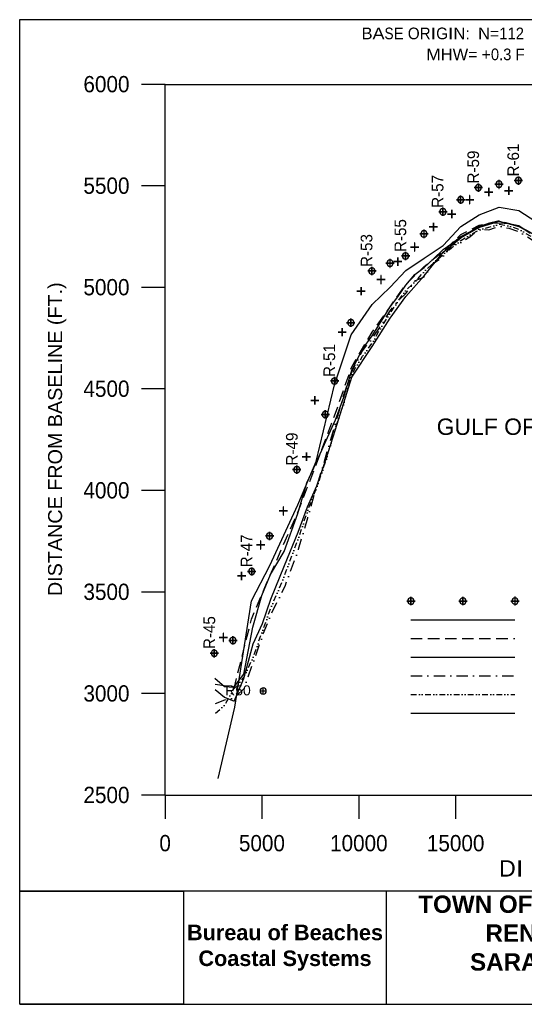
# Model space of a CAD drawing. Extents: x -61 to 13836, y -663 to 10142.
# Tile 1 of 2: x -61 to 5478, y -663 to 10142. Entities that reach past the tile are written whole.
import ezdxf
from ezdxf.enums import TextEntityAlignment as Align

# ---------------------------------------------------------------- set-up
doc = ezdxf.new("R2010")
doc.units = 0
doc.header["$LTSCALE"] = 250
doc.header["$MEASUREMENT"] = 0
for name, pattern in [('DASHDOT', [1, 0.5, -0.25, 0, -0.25]), ('DASHED', [0.75, 0.5, -0.25]), ('DIVIDE2', [0.625, 0.25, -0.125, 0, -0.125, 0, -0.125])]:
    doc.linetypes.add(name, pattern=pattern)
for name, color, linetype in [('1986-07 DEP MHW', 7, 'CONTINUOUS'), ('2004-10 CPE MHW', 1, 'DASHED'), ('2005-03 CPE MHW PRE-C', 3, 'CONTINUOUS'), ('2006-07 CPE MHW POST-C', 5, 'DASHDOT'), ('2007-09 CPE MHW 1-YR', 4, 'DIVIDE2'), ('2008-09 CPE MHW 2-YR', 6, 'CONTINUOUS'), ('DEP-MONUMENTS', 7, 'CONTINUOUS'), ('GENERAL-LABELS', 7, 'CONTINUOUS'), ('INTER MONUMENTS', 7, 'CONTINUOUS'), ('SIGNATURE', 7, 'CONTINUOUS')]:
    doc.layers.add(name, color=color, linetype=linetype)
doc.styles.get("Standard").update_dxf_attribs({"font": 'arial.ttf'})
picture_1 = doc.add_image_def('image1.tif', size_in_pixel=(660, 456))

msp = doc.modelspace()

# ---------------------------------------------------------------- linework, layer by layer
at = {"layer": '1986-07 DEP MHW', "flags": 128}
for points in [[(2118, 1816), (2302, 2596), (2484, 3765), (2685, 4151), (2993, 4818), (3194, 5293), (3396, 6133), (3576, 6683), (3807, 7015), (4005, 7205), (4176, 7388), (4378, 7525), (4586, 7663), (4781, 7871), (4981, 7999), (5201, 8086), (5418, 8046), (5665, 7888)], [(4233, 3557), (5375, 3557)]]:
    msp.add_lwpolyline(points, dxfattribs=at)
at = {"layer": '2004-10 CPE MHW', "flags": 128}
for points in [[(2085, 2851), (2295, 2816), (2483, 3565), (2687, 4046), (2995, 4743), (3195, 5267), (3405, 5824), (3584, 6334), (3808, 6711), (4006, 6991), (4179, 7238), (4378, 7433), (4586, 7600), (4781, 7783), (4983, 7885), (5201, 7938), (5420, 7877), (5664, 7744), (5885, 7556), (6106, 7395), (6309, 7346), (6546, 7257), (6736, 7099), (6851, 7008), (7054, 6699), (7156, 6569), (7257, 6329), (7357, 6145), (7459, 5993), (7566, 5768), (7670, 5636), (7874, 5428), (8094, 5291), (8201, 5232), (8307, 5141), (8413, 5118), (8518, 5032), (8732, 4970), (8953, 4892), (9173, 4766), (9282, 4735), (9392, 4720), (9494, 4796), (9595, 4876), (9701, 4868), (9807, 4846), (10030, 4866), (10286, 5035), (10458, 5058), (10646, 5621), (10859, 5931), (11074, 6173), (11279, 6333), (11492, 6467), (11725, 6580), (11921, 6615), (12124, 6707), (12331, 6829), (12537, 7050), (12639, 7276), (12744, 7680)], [(4233, 3352), (5375, 3352)]]:
    msp.add_lwpolyline(points, dxfattribs=at)
at = {"layer": '2005-03 CPE MHW PRE-C', "flags": 128}
for points in [[(2081, 2916), (2185, 2826), (2290, 2817), (2398, 2960), (2498, 3474), (2596, 3823), (2690, 4055), (2842, 4307), (2992, 4724), (3092, 5060), (3193, 5280), (3300, 5515), (3404, 5751), (3495, 6001), (3584, 6295), (3700, 6527), (3808, 6671), (3907, 6828), (4006, 6989), (4090, 7101), (4176, 7228), (4276, 7344), (4378, 7423), (4482, 7517), (4586, 7618), (4683, 7686), (4781, 7763), (4879, 7815), (4976, 7873), (5089, 7909), (5202, 7911), (5308, 7905), (5416, 7882), (5542, 7798)], [(4233, 3148), (5375, 3148)]]:
    msp.add_lwpolyline(points, dxfattribs=at)
at = {"layer": '2006-07 CPE MHW POST-C', "flags": 128}
for points in [[(2087, 2639), (2189, 2679), (2293, 2700), (2402, 2801), (2507, 3102), (2606, 3384), (2700, 3621), (2851, 3927), (3000, 4331), (3101, 4676), (3199, 5020), (3303, 5362), (3405, 5709), (3494, 6015), (3585, 6278), (3700, 6509), (3808, 6642), (3907, 6788), (4006, 6945), (4090, 7056), (4177, 7138), (4276, 7275), (4379, 7321), (4482, 7469), (4587, 7543), (4684, 7666), (4782, 7698), (4879, 7757), (4977, 7844), (5090, 7837), (5202, 7876), (5309, 7853), (5416, 7816), (5542, 7740), (5666, 7650), (5774, 7555), (5882, 7460), (5992, 7337), (6104, 7234), (6206, 7288), (6309, 7287), (6427, 7226), (6546, 7124), (6641, 7001), (6733, 6895), (6791, 6850), (6849, 6805), (6952, 6660), (7057, 6482), (7156, 6280), (7259, 6112), (7358, 5919), (7460, 5726), (7566, 5571), (7676, 5457), (7774, 5333), (7872, 5228), (7984, 5226), (8095, 5197), (8203, 5149), (8307, 5051), (8412, 5018), (8517, 4940), (8624, 4844), (8731, 4764), (8841, 4661), (8952, 4601), (9062, 4491), (9171, 4344), (9280, 4294), (9391, 4327), (9492, 4429), (9594, 4572), (9701, 4713), (9807, 4735), (9915, 4798), (10025, 4844), (10155, 4896), (10286, 4978), (10371, 5023), (10450, 5029), (10550, 5214), (10647, 5363), (10754, 5587), (10860, 5748), (10966, 5895), (11072, 6038), (11176, 6168), (11279, 6253), (11388, 6313), (11497, 6402), (11633, 6467), (11735, 6519), (11826, 6564), (11921, 6599), (12032, 6617), (12124, 6619), (12228, 6650), (12332, 6681), (12435, 6730), (12538, 6827), (12640, 7049), (12756, 7314)], [(4233, 2943), (5375, 2943)]]:
    msp.add_lwpolyline(points, dxfattribs=at)
at = {"layer": '2007-09 CPE MHW 1-YR', "flags": 128}
for points in [[(2089, 2531), (2190, 2622), (2291, 2798), (2399, 2922), (2505, 3151), (2604, 3434), (2698, 3691), (2848, 4044), (2998, 4451), (3099, 4749), (3199, 5006), (3304, 5314), (3406, 5667), (3496, 5927), (3585, 6253), (3702, 6448), (3809, 6593), (3907, 6766), (4006, 6922), (4090, 7049), (4176, 7168), (4277, 7266), (4379, 7378), (4482, 7476), (4587, 7567), (4684, 7640), (4781, 7718), (4879, 7778), (4977, 7833), (5089, 7864), (5202, 7897), (5309, 7878), (5416, 7844), (5542, 7770), (5666, 7675), (5774, 7593), (5883, 7475), (5992, 7380), (6104, 7293), (6206, 7277), (6308, 7254), (6427, 7223), (6546, 7149), (6642, 7078), (6734, 7002), (6792, 6958), (6850, 6873), (6953, 6745), (7057, 6523), (7157, 6351), (7260, 6178), (7358, 5940), (7460, 5760), (7567, 5615), (7676, 5463), (7774, 5350), (7873, 5291), (7984, 5253), (8095, 5172), (8203, 5114), (8307, 5062), (8412, 4994), (8517, 4915), (8624, 4833), (8731, 4776), (8841, 4680), (8952, 4644), (9062, 4485), (9172, 4458), (9281, 4468), (9391, 4502), (9493, 4550), (9594, 4623), (9700, 4669), (9806, 4710), (9915, 4751), (10024, 4798), (10155, 4873), (10286, 4920), (10371, 4966), (10451, 4982), (10550, 5149), (10647, 5325), (10754, 5504), (10861, 5683), (10966, 5850), (11072, 6004), (11176, 6138), (11279, 6256), (11387, 6366), (11496, 6439), (11632, 6500), (11735, 6559), (11826, 6571), (11921, 6577), (12032, 6590), (12124, 6616), (12228, 6646), (12332, 6677), (12435, 6726), (12538, 6863), (12640, 7111), (12749, 7532)], [(4233, 2738), (5375, 2738)]]:
    msp.add_lwpolyline(points, dxfattribs=at)
at = {"layer": '2008-09 CPE MHW 2-YR', "flags": 128}
for points in [[(2084, 2792), (2188, 2708), (2294, 2665), (2399, 2913), (2502, 3291), (2603, 3516), (2696, 3784), (2846, 4153), (2996, 4519), (3098, 4796), (3199, 5025), (3304, 5321), (3406, 5646), (3586, 6218), (3809, 6556), (4007, 6865), (4177, 7105), (4379, 7331), (4586, 7589), (4781, 7747), (4977, 7862), (5201, 7931), (5416, 7874), (5666, 7741)], [(4233, 2533), (5375, 2533)]]:
    msp.add_lwpolyline(points, dxfattribs=at)
at = {"layer": 'DEP-MONUMENTS', "color": 1, "linetype": 'Continuous'}
for p, q in [((2582, 2775), (2642, 2775)), ((2612, 2745), (2612, 2805))]:
    msp.add_line(p, q, dxfattribs=at)
at = {"layer": 'DEP-MONUMENTS', "color": 1, "linetype": 'Continuous', "flags": 128}
for points in [[(4974, 8254), (4974, 8254), (4974, 8299), (5020, 8299), (5020, 8300), (4974, 8300), (4974, 8345), (4974, 8345), (4974, 8300), (4929, 8300), (4929, 8299), (4974, 8299), (4974, 8254)], [(5199, 8291), (5200, 8291), (5200, 8336), (5245, 8336), (5245, 8337), (5200, 8337), (5200, 8382), (5199, 8382), (5199, 8337), (5154, 8337), (5154, 8336), (5199, 8336), (5199, 8291)], [(5413, 8331), (5413, 8331), (5413, 8376), (5459, 8376), (5459, 8376), (5413, 8376), (5413, 8422), (5413, 8422), (5413, 8376), (5368, 8376), (5368, 8376), (5413, 8376), (5413, 8331)], [(4779, 8120), (4779, 8120), (4779, 8166), (4825, 8166), (4825, 8166), (4779, 8166), (4779, 8211), (4779, 8211), (4779, 8166), (4734, 8166), (4734, 8166), (4779, 8166), (4779, 8120)], [(4584, 7988), (4584, 7988), (4584, 8034), (4630, 8034), (4630, 8034), (4584, 8034), (4584, 8079), (4584, 8079), (4584, 8034), (4539, 8034), (4539, 8034), (4584, 8034), (4584, 7988)], [(4376, 7746), (4377, 7746), (4377, 7792), (4422, 7792), (4422, 7792), (4377, 7792), (4377, 7837), (4376, 7837), (4376, 7792), (4331, 7792), (4331, 7792), (4376, 7792), (4376, 7746)], [(4174, 7503), (4175, 7503), (4175, 7549), (4220, 7549), (4220, 7549), (4175, 7549), (4175, 7594), (4174, 7594), (4174, 7549), (4129, 7549), (4129, 7549), (4174, 7549), (4174, 7503)], [(4003, 7424), (4004, 7424), (4004, 7469), (4049, 7469), (4049, 7470), (4004, 7470), (4004, 7515), (4003, 7515), (4003, 7470), (3958, 7470), (3958, 7469), (4003, 7469), (4003, 7424)], [(3805, 7338), (3805, 7338), (3805, 7384), (3850, 7384), (3850, 7384), (3805, 7384), (3805, 7429), (3805, 7429), (3805, 7384), (3759, 7384), (3759, 7384), (3805, 7384), (3805, 7338)], [(3573, 6770), (3573, 6770), (3573, 6816), (3618, 6816), (3618, 6816), (3573, 6816), (3573, 6861), (3573, 6861), (3573, 6816), (3527, 6816), (3527, 6816), (3573, 6816), (3573, 6770)], [(3394, 6131), (3395, 6131), (3395, 6177), (3440, 6177), (3440, 6177), (3395, 6177), (3395, 6222), (3394, 6222), (3394, 6177), (3349, 6177), (3349, 6177), (3394, 6177), (3394, 6131)], [(3293, 5764), (3293, 5764), (3293, 5810), (3339, 5810), (3339, 5810), (3293, 5810), (3293, 5855), (3293, 5855), (3293, 5810), (3248, 5810), (3248, 5810), (3293, 5810), (3293, 5764)], [(2981, 5159), (2981, 5159), (2981, 5204), (3026, 5204), (3026, 5204), (2981, 5204), (2981, 5250), (2981, 5250), (2981, 5204), (2935, 5204), (2935, 5204), (2981, 5204), (2981, 5159)], [(2681, 4431), (2681, 4431), (2681, 4476), (2727, 4476), (2727, 4477), (2681, 4477), (2681, 4522), (2681, 4522), (2681, 4477), (2636, 4477), (2636, 4476), (2681, 4476), (2681, 4431)], [(2485, 4041), (2485, 4041), (2485, 4087), (2530, 4087), (2530, 4087), (2485, 4087), (2485, 4132), (2485, 4132), (2485, 4087), (2439, 4087), (2439, 4087), (2485, 4087), (2485, 4041)], [(4232, 3717), (4232, 3717), (4232, 3762), (4278, 3762), (4278, 3762), (4232, 3762), (4232, 3808), (4232, 3808), (4232, 3762), (4187, 3762), (4187, 3762), (4232, 3762), (4232, 3717)], [(4804, 3717), (4804, 3717), (4804, 3762), (4850, 3762), (4850, 3762), (4804, 3762), (4804, 3808), (4804, 3808), (4804, 3762), (4759, 3762), (4759, 3762), (4804, 3762), (4804, 3717)], [(5375, 3717), (5376, 3717), (5376, 3762), (5421, 3762), (5421, 3762), (5376, 3762), (5376, 3808), (5375, 3808), (5375, 3762), (5330, 3762), (5330, 3762), (5375, 3762), (5375, 3717)], [(2279, 3284), (2279, 3284), (2279, 3329), (2325, 3329), (2325, 3329), (2279, 3329), (2279, 3375), (2279, 3375), (2279, 3329), (2234, 3329), (2234, 3329), (2279, 3329), (2279, 3284)], [(2075, 3143), (2075, 3143), (2075, 3189), (2120, 3189), (2120, 3189), (2075, 3189), (2075, 3234), (2075, 3234), (2075, 3189), (2029, 3189), (2029, 3189), (2075, 3189), (2075, 3143)]]:
    msp.add_lwpolyline(points, close=True, dxfattribs=at)
at = {"layer": 'DEP-MONUMENTS', "color": 1, "linetype": 'Continuous'}
for centre in [(4974, 8299), (5200, 8336), (5413, 8376), (4779, 8166), (4584, 8034), (4376, 7792), (4174, 7549), (4003, 7469), (3805, 7384), (3573, 6816), (3395, 6177), (3293, 5810), (2981, 5204), (2681, 4476), (2485, 4087), (4232, 3762), (4804, 3762), (5375, 3762), (2279, 3330), (2075, 3189)]:
    msp.add_arc(centre, 35, 0, 359, dxfattribs=at)
at = {"layer": 'DEP-MONUMENTS', "color": 7, "linetype": 'Continuous'}
msp.add_arc((2612, 2775), 35, 0, 359, dxfattribs=at)
at = {"layer": 'GENERAL-LABELS', "flags": 128}
for points in [[(1534, 9432), (1274, 9432)], [(1534, 1632), (1534, 9432)], [(1534, 9432), (13234, 9432)], [(1534, 8317), (1274, 8317)], [(1534, 7203), (1274, 7203)], [(1534, 6089), (1274, 6089)], [(1534, 4974), (1274, 4974)], [(1534, 3860), (1274, 3860)], [(1534, 2746), (1274, 2746)], [(1534, 1632), (1274, 1632)], [(1534, 1632), (13234, 1632)], [(1534, 1632), (1534, 1372)], [(2597, 1632), (2597, 1372)], [(3661, 1632), (3661, 1372)], [(4724, 1632), (4724, 1372)]]:
    msp.add_lwpolyline(points, dxfattribs=at)
at = {"layer": 'INTER MONUMENTS', "flags": 128}
for points in [[(5087, 8205), (5088, 8205), (5088, 8250), (5133, 8250), (5133, 8250), (5088, 8250), (5088, 8296), (5087, 8296), (5087, 8250), (5042, 8250), (5042, 8250), (5087, 8250), (5087, 8205)], [(5307, 8219), (5307, 8219), (5307, 8264), (5352, 8264), (5352, 8264), (5307, 8264), (5307, 8310), (5307, 8310), (5307, 8264), (5261, 8264), (5261, 8264), (5307, 8264), (5307, 8219)], [(4877, 8120), (4878, 8120), (4878, 8165), (4923, 8165), (4923, 8165), (4878, 8165), (4878, 8211), (4877, 8211), (4877, 8165), (4832, 8165), (4832, 8165), (4877, 8165), (4877, 8120)], [(4682, 7964), (4682, 7964), (4682, 8009), (4727, 8009), (4727, 8009), (4682, 8009), (4682, 8055), (4682, 8055), (4682, 8009), (4636, 8009), (4636, 8009), (4682, 8009), (4682, 7964)], [(4480, 7822), (4481, 7822), (4481, 7867), (4526, 7867), (4526, 7867), (4481, 7867), (4481, 7913), (4480, 7913), (4480, 7867), (4435, 7867), (4435, 7867), (4480, 7867), (4480, 7822)], [(4274, 7601), (4275, 7601), (4275, 7647), (4320, 7647), (4320, 7647), (4275, 7647), (4275, 7692), (4274, 7692), (4274, 7647), (4229, 7647), (4229, 7647), (4274, 7647), (4274, 7601)], [(4088, 7441), (4088, 7441), (4088, 7487), (4134, 7487), (4134, 7487), (4088, 7487), (4088, 7532), (4088, 7532), (4088, 7487), (4043, 7487), (4043, 7487), (4088, 7487), (4088, 7441)], [(3904, 7244), (3905, 7244), (3905, 7290), (3950, 7290), (3950, 7290), (3905, 7290), (3905, 7335), (3904, 7335), (3904, 7290), (3859, 7290), (3859, 7290), (3904, 7290), (3904, 7244)], [(3686, 7117), (3686, 7117), (3686, 7162), (3731, 7162), (3731, 7162), (3686, 7162), (3686, 7208), (3686, 7208), (3686, 7162), (3640, 7162), (3640, 7162), (3686, 7162), (3686, 7117)], [(3479, 6667), (3479, 6667), (3479, 6712), (3524, 6712), (3524, 6712), (3479, 6712), (3479, 6758), (3479, 6758), (3479, 6712), (3433, 6712), (3433, 6712), (3479, 6712), (3479, 6667)], [(3178, 5918), (3178, 5918), (3178, 5963), (3224, 5963), (3224, 5963), (3178, 5963), (3178, 6009), (3178, 6009), (3178, 5963), (3133, 5963), (3133, 5963), (3178, 5963), (3178, 5918)], [(3086, 5300), (3086, 5300), (3086, 5346), (3131, 5346), (3131, 5346), (3086, 5346), (3086, 5391), (3086, 5391), (3086, 5346), (3040, 5346), (3040, 5346), (3086, 5346), (3086, 5300)], [(2832, 4706), (2833, 4706), (2833, 4752), (2878, 4752), (2878, 4752), (2833, 4752), (2833, 4797), (2832, 4797), (2832, 4752), (2787, 4752), (2787, 4752), (2832, 4752), (2832, 4706)], [(2583, 4333), (2584, 4333), (2584, 4379), (2629, 4379), (2629, 4379), (2584, 4379), (2584, 4424), (2583, 4424), (2583, 4379), (2538, 4379), (2538, 4379), (2583, 4379), (2583, 4333)], [(2374, 3992), (2375, 3992), (2375, 4037), (2420, 4037), (2420, 4038), (2375, 4038), (2375, 4083), (2374, 4083), (2374, 4038), (2329, 4038), (2329, 4037), (2374, 4037), (2374, 3992)], [(2173, 3318), (2174, 3318), (2174, 3363), (2219, 3363), (2219, 3363), (2174, 3363), (2174, 3409), (2173, 3409), (2173, 3363), (2128, 3363), (2128, 3363), (2173, 3363), (2173, 3318)]]:
    msp.add_lwpolyline(points, close=True, dxfattribs=at)
at = {"layer": 'SIGNATURE', "color": 7, "linetype": 'Continuous'}
for p, q in [((-61, 10142), (13836, 10142)), ((-61, 582), (6887, 582)), ((3966, -663), (3966, 582)), ((-61, -663), (6887, -663))]:
    msp.add_line(p, q, dxfattribs=at)
msp.add_lwpolyline([(-61, -663), (-61, 10142)], dxfattribs=at)

# ---------------------------------------------------------------- texts
at = {"layer": 'DEP-MONUMENTS', "color": 7, "width": 0.931206}
for s, p, p2 in [('R-61', (5420, 8421), (5420, 8782)), ('R-59', (4981, 8344), (4981, 8705)), ('R-57', (4590, 8077), (4590, 8438)), ('R-55', (4181, 7592), (4181, 7953)), ('R-53', (3810, 7428), (3810, 7789)), ('R-51', (3401, 6221), (3401, 6582)), ('R-49', (2990, 5249), (2990, 5611)), ('R-47', (2492, 4132), (2492, 4493)), ('R-45', (2084, 3235), (2084, 3596))]:
    msp.add_text(s, height=128.1, rotation=90, dxfattribs=at).set_placement(p, p2, align=Align.FIT)
at = {"layer": 'DEP-MONUMENTS', "color": 7, "linetype": 'Continuous'}
msp.add_text('R50', height=110, dxfattribs=at).set_placement((2193, 2727))
at = {"layer": 'GENERAL-LABELS'}
for s, height, width, p, p2 in [('B', 128, 1.009186, (3692, 9927), (3812, 9927)), ('A', 128, 1.090274, (3812, 9927), (3943, 9927)), ('S', 128, 0.841481, (3943, 9927), (4043, 9927)), ('E', 128, 0.924225, (4043, 9927), (4154, 9927)), ('O', 128, 0.936965, (4199, 9927), (4329, 9927)), ('R', 128, 0.932081, (4329, 9927), (4449, 9927)), ('I', 128, 1.209604, (4449, 9927), (4510, 9927)), ('G', 128, 0.936965, (4510, 9927), (4640, 9927)), ('I', 128, 1.209604, (4640, 9927), (4700, 9927)), ('N', 128, 1.009186, (4700, 9927), (4831, 9927)), ('N', 128, 1.009186, (4971, 9927), (5101, 9927)), ('1', 128, 0.907292, (5203, 9927), (5293, 9927)), ('1', 128, 0.907292, (5293, 9927), (5384, 9927)), ('2', 128, 0.907292, (5384, 9927), (5474, 9927)), (':', 128, 1.009186, (4831, 9927), (4881, 9927)), ('=', 128, 0.97459, (5101, 9927), (5203, 9927)), ('M', 128, 1.077214, (4400, 9697), (4561, 9697)), ('H', 128, 1.009186, (4561, 9697), (4691, 9697)), ('W', 128, 1.009186, (4691, 9697), (4862, 9697)), ('=', 128, 0.97459, (4862, 9697), (4964, 9697)), ('+', 128, 0.97459, (5009, 9697), (5111, 9697)), ('0', 128, 0.907292, (5111, 9697), (5201, 9697)), ('3', 128, 0.907292, (5246, 9697), (5336, 9697)), ('F', 128, 0.918835, (5381, 9697), (5482, 9697)), ('.', 128, 0.90809, (5201, 9697), (5246, 9697)), ('6000', 178.7, 0.910099, (638, 9345), (1144, 9345)), ('5500', 178.7, 0.910099, (638, 8231), (1144, 8231)), ('5000', 178.7, 0.910099, (638, 7117), (1144, 7117)), ('4500', 178.7, 0.910099, (638, 6003), (1144, 6003)), ('4000', 178.7, 0.910099, (638, 4888), (1144, 4888)), ('3500', 178.7, 0.910099, (638, 3774), (1144, 3774)), ('3000', 178.7, 0.910099, (638, 2659), (1144, 2659)), ('2500', 178.7, 0.910099, (638, 1545), (1144, 1545)), ('0', 179, 0.910099, (1472, 1016), (1598, 1016)), ('5000', 178.7, 0.910099, (2345, 1016), (2850, 1016)), ('10000', 178.7, 0.910099, (3346, 1016), (3977, 1016)), ('15000', 178.7, 0.910099, (4408, 1016), (5040, 1016)), ('D', 179, 1.012307, (5201, 739), (5384, 739)), ('I', 179, 1.213345, (5384, 739), (5468, 739))]:
    msp.add_text(s, height=height, dxfattribs=dict(at, width=width)).set_placement(p, p2, align=Align.FIT)
for s, width, p, p2 in [(')', 1.005941, (404, 7187), (404, 7259)), ('.', 1.005941, (404, 7127), (404, 7187)), ('T', 1.005941, (404, 6995), (404, 7127)), ('F', 1.005941, (404, 6862), (404, 6995)), ('(', 1.005941, (404, 6790), (404, 6862)), ('E', 1.005941, (404, 6586), (404, 6730)), ('N', 1.005941, (404, 6429), (404, 6586)), ('I', 1.005941, (404, 6369), (404, 6429)), ('L', 1.005941, (404, 6248), (404, 6369)), ('E', 1.005941, (404, 6104), (404, 6248)), ('S', 1.005941, (404, 5959), (404, 6104)), ('A', 1.003736, (404, 5815), (404, 5959)), ('B', 1.005941, (404, 5670), (404, 5815)), ('M', 1.005941, (404, 5430), (404, 5610)), ('O', 1.005941, (404, 5261), (404, 5430)), ('R', 1.005941, (404, 5105), (404, 5261)), ('F', 1.005941, (404, 4972), (404, 5105)), ('E', 1.005941, (404, 4768), (404, 4912)), ('C', 1.005941, (404, 4611), (404, 4768)), ('N', 1.005941, (404, 4455), (404, 4611)), ('A', 1.003736, (404, 4310), (404, 4455)), ('T', 1.005941, (404, 4178), (404, 4310)), ('S', 1.005941, (404, 4033), (404, 4178)), ('I', 1.005941, (404, 3973), (404, 4033)), ('D', 1.005941, (404, 3817), (404, 3973))]:
    msp.add_text(s, height=154, rotation=90, dxfattribs=dict(at, width=width)).set_placement(p, p2, align=Align.FIT)
at = {"layer": 'GENERAL-LABELS', "color": 7, "linetype": 'Continuous'}
msp.add_text('GULF OF MEXICO', height=180, dxfattribs=at).set_placement((4516, 5585))
at = {"layer": 'SIGNATURE', "color": 7, "linetype": 'Continuous', "attachment_point": 5}
for s, insert, char_height, width in [('{\\fArial|b1|i0|c0|p34;TOWN OF LONGBOAT KEY 2005 BEACH RENOURISHMENT PROJECT\\PSARASOTA COUNTY, FLORIDA\\P0202209-001JC}', (6887, -41), 190, 5735.5), ('{\\FARIALBD.TTF;Bureau of Beaches Coastal Systems}', (2851, -42), 170, 2228.32)]:
    msp.add_mtext(s, dxfattribs=dict(at, insert=insert, char_height=char_height, width=width))

# ---------------------------------------------------------------- pictures from other files: only their frames are drawn
at = {"layer": 'SIGNATURE', "color": 7, "linetype": 'Continuous'}
image = msp.add_image(picture_1, insert=(-61, -663), size_in_units=(1799, 1243), dxfattribs=at)
image.dxf.flags = 7

doc.saveas('drawing.dxf')
